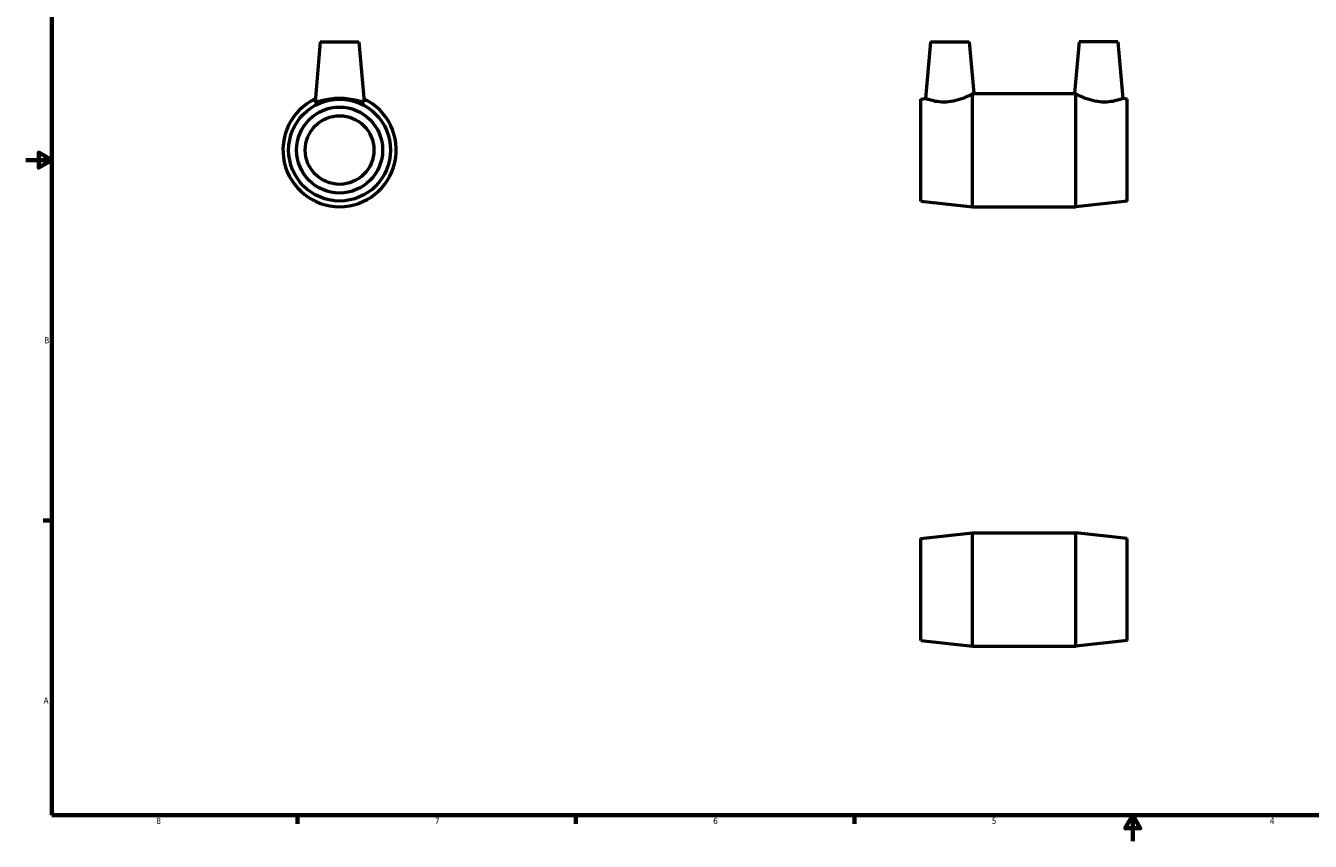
# Model space of a CAD drawing. Header units: inches. Extents: x 0.1 to 35.9, y 0.6 to 25.4.
# Tile 1 of 3: x 0.1 to 19.7, y 0.6 to 13.1. Entities that reach past the tile are written whole.
import ezdxf

# ---------------------------------------------------------------- set-up
doc = ezdxf.new("R2010")
doc.units = ezdxf.units.IN
doc.header["$MEASUREMENT"] = 0
doc.layers.add('Border (ANSI)', color=7, linetype='Continuous', lineweight=70)
doc.layers.add('Visible (ANSI)', color=7, linetype='Continuous', lineweight=50)
doc.styles.add('Note Text (ANSI)', font='tahoma.ttf')

# ---------------------------------------------------------------- blocks, each defined once
blk = doc.blocks.new('Borders Default Border')
at = {"layer": 'Border (ANSI)'}
for p, q in [((0.5, 5.5), (0.366, 5.5)), ((4.25, 1), (4.25, 0.866)), ((8.5, 1), (8.5, 0.866)), ((12.75, 1), (12.75, 0.866))]:
    blk.add_line(p, q, dxfattribs=at)
at = {"layer": 'Border (ANSI)', "flags": 128}
for points in [[(0.5, 1), (0.5, 21), (33.5, 21), (33.5, 1), (0.5, 1)], [(0.1, 11), (0.5, 11), (0.3, 11.115), (0.3, 10.885), (0.5, 11)], [(17, 0.6), (17, 1), (16.885, 0.8), (17.115, 0.8), (17, 1)]]:
    blk.add_lwpolyline(points, dxfattribs=at)
at = {"layer": 'Border (ANSI)', "color": 5, "true_color": 0x0000ff, "char_height": 0.0945, "attachment_point": 7, "style": 'Note Text (ANSI)'}
for s, insert in [('B', (0.384, 8.203)), ('A', (0.373, 2.703)), ('8', (2.094, 0.863)), ('7', (6.346, 0.866)), ('6', (10.595, 0.864)), ('5', (14.847, 0.864)), ('4', (19.092, 0.866))]:
    blk.add_mtext(s, dxfattribs=dict(at, insert=insert))

msp = doc.modelspace()

# ---------------------------------------------------------------- linework, layer by layer
at = {"layer": 'Visible (ANSI)'}
for p, q in [((4.597, 12.803), (4.517, 11.89)), ((4.597, 12.803), (5.187, 12.803)), ((5.187, 12.803), (5.267, 11.89)), ((13.913, 12.803), (13.837, 11.94)), ((13.913, 12.803), (14.503, 12.803)), ((14.503, 12.803), (14.572, 12.02)), ((16.181, 12.803), (16.112, 12.02)), ((16.771, 12.803), (16.181, 12.803)), ((16.771, 12.803), (16.847, 11.94)), ((14.554, 10.288), (14.554, 12.011)), ((14.568, 12.018), (16.116, 12.018)), ((16.129, 10.288), (16.129, 12.011)), ((13.767, 11.932), (13.837, 11.94)), ((13.767, 10.375), (13.767, 11.932)), ((16.917, 11.932), (16.847, 11.94)), ((16.917, 10.375), (16.917, 11.932)), ((13.767, 10.375), (14.554, 10.288)), ((14.554, 10.288), (16.129, 10.288)), ((16.917, 10.375), (16.129, 10.288)), ((13.767, 5.224), (14.554, 5.31)), ((14.554, 3.58), (14.554, 5.31)), ((14.554, 5.31), (16.129, 5.31)), ((16.129, 3.58), (16.129, 5.31)), ((16.917, 5.224), (16.129, 5.31)), ((13.767, 3.667), (13.767, 5.224)), ((16.917, 3.667), (16.917, 5.224)), ((13.767, 3.667), (14.554, 3.58)), ((14.554, 3.58), (16.129, 3.58)), ((16.917, 3.667), (16.129, 3.58))]:
    msp.add_line(p, q, dxfattribs=at)
for radius in [0.778, 0.656, 0.524]:
    msp.add_circle((4.892, 11.153), radius, dxfattribs=at)
msp.add_arc((4.892, 11.153), 0.865, 115.4184, 64.5816, dxfattribs=at)
for points, knots in [([(14.554, 12.011), (14.551, 12.009), (14.547, 12.007), (14.523, 11.994), (14.494, 11.98), (14.427, 11.95), (14.384, 11.933), (14.288, 11.904), (14.236, 11.893), (14.186, 11.888)], [4.569286, 4.569286, 4.569286, 4.569286, 4.656008, 4.656008, 5.027702, 5.027702, 5.411775, 5.411775, 5.795847, 5.795847, 5.795847, 5.795847]), ([(16.498, 11.888), (16.448, 11.893), (16.395, 11.904), (16.3, 11.933), (16.257, 11.95), (16.19, 11.98), (16.161, 11.994), (16.137, 12.007), (16.133, 12.009), (16.129, 12.011)], [5.795847, 5.795847, 5.795847, 5.795847, 6.17992, 6.17992, 6.563992, 6.563992, 6.935687, 6.935687, 7.022409, 7.022409, 7.022409, 7.022409]), ([(5.267, 11.888), (5.264, 11.884), (5.253, 11.884), (5.212, 11.892), (5.183, 11.9), (5.117, 11.915), (5.076, 11.924), (4.986, 11.936), (4.938, 11.94), (4.846, 11.94), (4.797, 11.936), (4.707, 11.924), (4.666, 11.915), (4.601, 11.9), (4.571, 11.892), (4.531, 11.884), (4.519, 11.884), (4.517, 11.889), (4.517, 11.889), (4.517, 11.89)], [5.795847, 5.795847, 5.795847, 5.795847, 6.140457, 6.140457, 6.485066, 6.485066, 6.833651, 6.833651, 7.182236, 7.182236, 7.530822, 7.530822, 7.879407, 7.879407, 8.224016, 8.224016, 8.568625, 8.568625, 8.624318, 8.624318, 8.624318, 8.624318]), ([(14.186, 11.888), (14.141, 11.884), (14.093, 11.884), (14.007, 11.892), (13.968, 11.9), (13.907, 11.915), (13.881, 11.924), (13.846, 11.936), (13.837, 11.94), (13.837, 11.94)], [5.795847, 5.795847, 5.795847, 5.795847, 6.140457, 6.140457, 6.485066, 6.485066, 6.833651, 6.833651, 7.182236, 7.182236, 7.182236, 7.182236]), ([(16.847, 11.94), (16.847, 11.94), (16.838, 11.936), (16.803, 11.924), (16.776, 11.915), (16.715, 11.9), (16.676, 11.892), (16.59, 11.884), (16.543, 11.884), (16.498, 11.888)], [4.409458, 4.409458, 4.409458, 4.409458, 4.758044, 4.758044, 5.106629, 5.106629, 5.451238, 5.451238, 5.795847, 5.795847, 5.795847, 5.795847])]:
    msp.add_open_spline(points, degree=3, knots=knots, dxfattribs=at)
for points in [[(14.554, 12.011), (14.566, 12.017), (14.572, 12.02), (14.572, 12.02)], [(16.129, 12.011), (16.118, 12.017), (16.112, 12.02), (16.112, 12.02)], [(5.267, 11.89), (5.267, 11.889), (5.267, 11.889), (5.267, 11.888)]]:
    msp.add_open_spline(points, degree=3, dxfattribs=at)

# ---------------------------------------------------------------- block references
msp.add_blockref('Borders Default Border', (0, 0))

doc.saveas('drawing.dxf')
